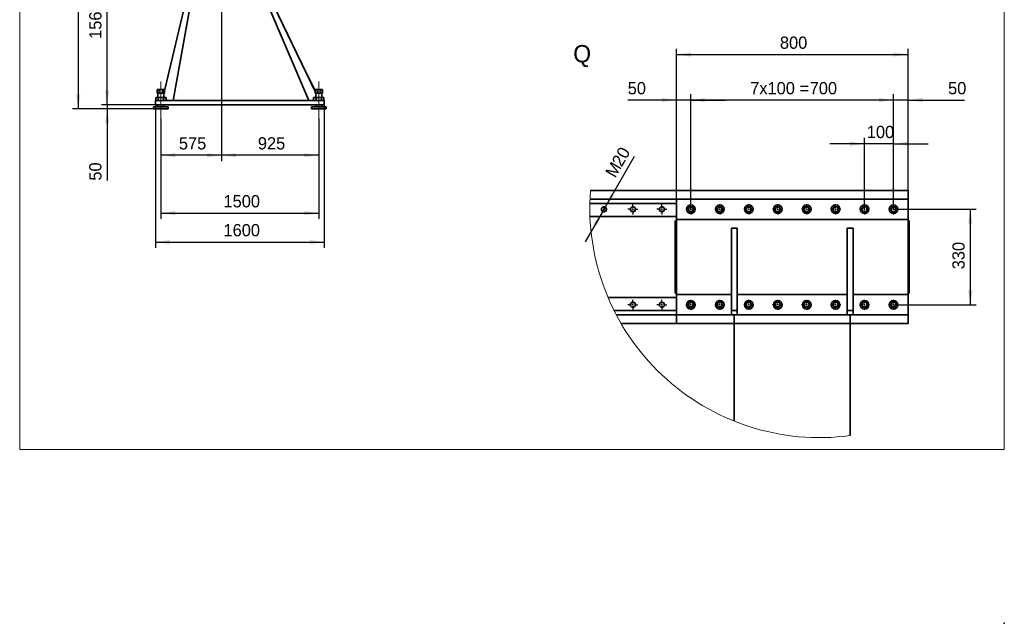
# Model space of a CAD drawing. Header units: millimetres. Extents: x 20 to 400, y 0 to 275.
# Tile 7 of 16: x 230 to 400, y 0 to 104. Entities that reach past the tile are written whole.
import ezdxf

# ---------------------------------------------------------------- set-up
doc = ezdxf.new("R2010")
doc.units = ezdxf.units.MM
doc.header["$PDSIZE"] = -1
doc.linetypes.add('SLD-Durchgehend', pattern=[0])
doc.linetypes.add('SLD-Punktstrich', pattern=[19.05, 15.24, -1.27, 1.27, -1.27])
doc.layers.add('KOPF', color=7, linetype='SLD-Durchgehend')
doc.layers.add('ZEICHNUNG', color=7, linetype='SLD-Durchgehend')
doc.styles.add('SLDTEXTSTYLE0', font='ARIAL.TTF', dxfattribs={"width": 0.948})
doc.styles.add('SLDTEXTSTYLE2', font='Gill Sans MT Pro Medium')
doc.dimstyles.new('SLDDIMSTYLE0', dxfattribs={"dimtxt": 1.924756, "dimasz": 2.5, "dimexe": 0, "dimexo": 0.0625, "dimgap": 0.481189, "dimtad": 1, "dimlfac": 55, "dimrnd": 1e-09, "dimzin": 12, "dimdsep": 46, "dimtxsty": 'SLDTEXTSTYLE2', "dimsah": 1, "dimcen": 0.09, "dimadec": 0, "dimazin": 3, "dimtfac": 1, "dimtofl": 0, "dimtmove": 0, "dimatfit": 3, "dimfxl": 1, "dimfrac": 2, "dimtolj": 1, "dimtzin": 12, "dimarcsym": 0})
doc.dimstyles.new('SLDDIMSTYLE12', dxfattribs={"dimtxt": 1.924756, "dimasz": 2.5, "dimexe": 0, "dimexo": 0.0625, "dimgap": 0.481189, "dimtad": 1, "dimlfac": 20, "dimrnd": 1e-09, "dimzin": 12, "dimdsep": 46, "dimtxsty": 'SLDTEXTSTYLE2', "dimsah": 1, "dimcen": 0, "dimadec": 0, "dimazin": 3, "dimtfac": 1, "dimtmove": 0, "dimatfit": 3, "dimfxl": 1, "dimfrac": 2, "dimtolj": 1, "dimtzin": 12, "dimarcsym": 0})
doc.dimstyles.new('SLDDIMSTYLE4', dxfattribs={"dimtxt": 1.924756, "dimasz": 2.5, "dimexe": 0, "dimexo": 0.0625, "dimgap": 0.481189, "dimtad": 1, "dimlfac": 55, "dimrnd": 1e-09, "dimzin": 12, "dimdsep": 46, "dimtxsty": 'SLDTEXTSTYLE2', "dimsah": 1, "dimcen": 0.09, "dimadec": 0, "dimazin": 3, "dimtfac": 1, "dimtmove": 0, "dimatfit": 0, "dimfxl": 1, "dimfrac": 2, "dimtolj": 1, "dimtzin": 12, "dimarcsym": 0})
doc.dimstyles.new('SLDDIMSTYLE5', dxfattribs={"dimtxt": 1.924756, "dimasz": 2.5, "dimexe": 0, "dimexo": 0.0625, "dimgap": 0.481189, "dimtad": 1, "dimlfac": 20, "dimrnd": 1e-09, "dimzin": 12, "dimdsep": 46, "dimtxsty": 'SLDTEXTSTYLE2', "dimsah": 1, "dimcen": 0.09, "dimadec": 0, "dimazin": 3, "dimtfac": 1, "dimtofl": 0, "dimtmove": 0, "dimatfit": 3, "dimfxl": 1, "dimfrac": 2, "dimtolj": 1, "dimtzin": 12, "dimarcsym": 0})
doc.dimstyles.new('SLDDIMSTYLE6', dxfattribs={"dimtxt": 1.924756, "dimasz": 2.5, "dimexe": 0, "dimexo": 0.0625, "dimgap": 0.481189, "dimtad": 1, "dimlfac": 20, "dimrnd": 1e-09, "dimzin": 12, "dimdsep": 46, "dimtxsty": 'SLDTEXTSTYLE2', "dimsah": 1, "dimcen": 0.09, "dimadec": 0, "dimazin": 3, "dimtfac": 1, "dimtmove": 0, "dimatfit": 0, "dimfxl": 1, "dimfrac": 2, "dimtolj": 1, "dimtzin": 12, "dimarcsym": 0})

# ---------------------------------------------------------------- blocks, each defined once
blk = doc.blocks.new('_D_17')
at = {"layer": 'KOPF'}
for p, q in [((254.37, 87.22), (254.37, 69.85)), ((281.65, 87.22), (281.65, 69.85)), ((254.37, 70.85), (281.65, 70.85))]:
    blk.add_line(p, q, dxfattribs=at)
for points in [[(254.37, 70.85), (256.87, 70.5), (256.87, 71.2)], [(281.65, 70.85), (279.15, 71.2), (279.15, 70.5)]]:
    blk.add_solid(points, dxfattribs=at)
at = {"layer": 'KOPF', "insert": (265.19, 73.96), "char_height": 2.117, "attachment_point": 1, "style": 'SLDTEXTSTYLE2'}
blk.add_mtext('1500', dxfattribs=at)
blk = doc.blocks.new('_D_18')
at = {"layer": 'KOPF'}
for p, q in [((253.47, 89.58), (253.47, 64.85)), ((282.56, 89.58), (282.56, 64.85)), ((253.47, 65.85), (282.56, 65.85))]:
    blk.add_line(p, q, dxfattribs=at)
for points in [[(253.47, 65.85), (255.97, 65.5), (255.97, 66.2)], [(282.56, 65.85), (280.06, 66.2), (280.06, 65.5)]]:
    blk.add_solid(points, dxfattribs=at)
at = {"layer": 'KOPF', "insert": (265.19, 68.96), "char_height": 2.117, "attachment_point": 1, "style": 'SLDTEXTSTYLE2'}
blk.add_mtext('1600', dxfattribs=at)
blk = doc.blocks.new('_D_19')
at = {"layer": 'KOPF'}
for p, q in [((264.83, 115.94), (264.83, 79.85)), ((254.37, 87.22), (254.37, 79.85)), ((264.83, 80.85), (254.37, 80.85))]:
    blk.add_line(p, q, dxfattribs=at)
for points in [[(254.37, 80.85), (256.87, 80.5), (256.87, 81.2)], [(264.83, 80.85), (262.33, 81.2), (262.33, 80.5)]]:
    blk.add_solid(points, dxfattribs=at)
at = {"layer": 'KOPF', "insert": (257.49, 83.96), "char_height": 2.117, "attachment_point": 1, "style": 'SLDTEXTSTYLE2'}
blk.add_mtext('575', dxfattribs=at)
blk = doc.blocks.new('_D_20')
at = {"layer": 'KOPF'}
for p, q in [((264.83, 115.94), (264.83, 79.85)), ((281.65, 87.22), (281.65, 79.85)), ((281.65, 80.85), (264.83, 80.85))]:
    blk.add_line(p, q, dxfattribs=at)
for points in [[(264.83, 80.85), (267.33, 80.5), (267.33, 81.2)], [(281.65, 80.85), (279.15, 81.2), (279.15, 80.5)]]:
    blk.add_solid(points, dxfattribs=at)
at = {"layer": 'KOPF', "insert": (271.12, 83.96), "char_height": 2.117, "attachment_point": 1, "style": 'SLDTEXTSTYLE2'}
blk.add_mtext('925', dxfattribs=at)
blk = doc.blocks.new('_D_21')
at = {"layer": 'KOPF'}
for p, q in [((245.1, 89.58), (245.1, 95.58)), ((253.47, 89.58), (244.1, 89.58)), ((253.1, 88.85), (244.1, 88.85)), ((245.1, 89.58), (245.1, 88.85)), ((245.1, 88.85), (245.1, 76.46))]:
    blk.add_line(p, q, dxfattribs=at)
for points in [[(245.1, 89.58), (245.45, 92.08), (244.75, 92.08)], [(245.1, 88.85), (244.75, 86.35), (245.45, 86.35)]]:
    blk.add_solid(points, dxfattribs=at)
at = {"layer": 'KOPF', "insert": (242, 76.46), "char_height": 2.117, "attachment_point": 1, "rotation": 90, "style": 'SLDTEXTSTYLE2'}
blk.add_mtext('50', dxfattribs=at)
blk = doc.blocks.new('_D_22')
at = {"layer": 'KOPF'}
for p, q in [((261.01, 117.94), (244.1, 117.94)), ((245.1, 89.58), (245.1, 117.94)), ((253.47, 89.58), (244.1, 89.58))]:
    blk.add_line(p, q, dxfattribs=at)
for points in [[(245.1, 117.94), (244.75, 115.44), (245.45, 115.44)], [(245.1, 89.58), (245.45, 92.08), (244.75, 92.08)]]:
    blk.add_solid(points, dxfattribs=at)
at = {"layer": 'KOPF', "insert": (242, 100.94), "char_height": 2.117, "attachment_point": 1, "rotation": 90, "style": 'SLDTEXTSTYLE2'}
blk.add_mtext('1560', dxfattribs=at)
blk = doc.blocks.new('_D_25')
at = {"layer": 'KOPF'}
for p, q in [((267.79, 152.76), (239.1, 152.76)), ((240.1, 152.76), (240.1, 88.85)), ((253.1, 88.85), (239.1, 88.85))]:
    blk.add_line(p, q, dxfattribs=at)
for points in [[(240.1, 152.76), (239.75, 150.26), (240.45, 150.26)], [(240.1, 88.85), (240.45, 91.35), (239.75, 91.35)]]:
    blk.add_solid(points, dxfattribs=at)
at = {"layer": 'KOPF', "insert": (237, 107.37), "char_height": 2.1167, "attachment_point": 1, "rotation": 90, "style": 'SLDTEXTSTYLE2'}
blk.add_mtext('Ls = Lm+50+1560+230', dxfattribs=at)
blk = doc.blocks.new('_D_44')
at = {"layer": 'KOPF'}
for p, q in [((375.88, 71.52), (375.88, 83.83)), ((380.88, 71.52), (380.88, 83.83)), ((375.88, 82.83), (369.88, 82.83)), ((380.88, 82.83), (375.88, 82.83)), ((380.88, 82.83), (386.88, 82.83))]:
    blk.add_line(p, q, dxfattribs=at)
for points in [[(375.88, 82.83), (373.38, 83.18), (373.38, 82.48)], [(380.88, 82.83), (383.38, 82.48), (383.38, 83.18)]]:
    blk.add_solid(points, dxfattribs=at)
at = {"layer": 'KOPF', "insert": (376.26, 85.93), "char_height": 2.117, "attachment_point": 1, "style": 'SLDTEXTSTYLE2'}
blk.add_mtext('100', dxfattribs=at)
blk = doc.blocks.new('_D_45')
at = {"layer": 'KOPF', "color": 7}
for p, q in [((331.13, 71.95), (336.17, 80.68)), ((331.13, 71.95), (330.63, 71.08)), ((330.63, 71.08), (327.63, 65.89))]:
    blk.add_line(p, q, dxfattribs=at)
for points in [[(331.13, 71.95), (332.68, 73.94), (332.08, 74.29)], [(330.63, 71.08), (329.08, 69.09), (329.68, 68.74)]]:
    blk.add_solid(points, dxfattribs=at)
at = {"layer": 'KOPF', "color": 7, "attachment_point": 1, "rotation": 60, "style": 'SLDTEXTSTYLE2'}
for s, insert, char_height in [('20', (332.1, 79.77), 2.117), ('M', (330.99, 77.86), 2.12)]:
    blk.add_mtext(s, dxfattribs=dict(at, insert=insert, char_height=char_height))
blk = doc.blocks.new('_D_46')
at = {"layer": 'KOPF'}
for p, q in [((380.88, 90.38), (374.88, 90.38)), ((380.88, 71.52), (380.88, 91.38)), ((383.38, 90.38), (380.88, 90.38)), ((383.38, 72.51), (383.38, 91.38)), ((383.38, 90.38), (393.11, 90.38))]:
    blk.add_line(p, q, dxfattribs=at)
for points in [[(380.88, 90.38), (378.38, 90.73), (378.38, 90.03)], [(383.38, 90.38), (385.88, 90.03), (385.88, 90.73)]]:
    blk.add_solid(points, dxfattribs=at)
at = {"layer": 'KOPF', "insert": (390.29, 93.49), "char_height": 2.117, "attachment_point": 1, "style": 'SLDTEXTSTYLE2'}
blk.add_mtext('50', dxfattribs=at)
blk = doc.blocks.new('_D_47')
at = {"layer": 'KOPF'}
for p, q in [((345.88, 71.52), (345.88, 91.38)), ((380.88, 90.38), (345.88, 90.38)), ((380.88, 71.52), (380.88, 91.38))]:
    blk.add_line(p, q, dxfattribs=at)
for points in [[(345.88, 90.38), (348.38, 90.03), (348.38, 90.73)], [(380.88, 90.38), (378.38, 90.73), (378.38, 90.03)]]:
    blk.add_solid(points, dxfattribs=at)
at = {"layer": 'KOPF', "char_height": 2.117, "attachment_point": 1, "style": 'SLDTEXTSTYLE2'}
for s, insert in [('7x100 = ', (356.13, 93.49)), ('700', (366.4, 93.49))]:
    blk.add_mtext(s, dxfattribs=dict(at, insert=insert))
blk = doc.blocks.new('_D_48')
at = {"layer": 'KOPF'}
for p, q in [((343.38, 90.38), (334.98, 90.38)), ((343.38, 73.27), (343.38, 91.38)), ((345.88, 90.38), (343.38, 90.38)), ((345.88, 71.52), (345.88, 91.38)), ((345.88, 90.38), (351.88, 90.38))]:
    blk.add_line(p, q, dxfattribs=at)
for points in [[(343.38, 90.38), (340.88, 90.73), (340.88, 90.03)], [(345.88, 90.38), (348.38, 90.03), (348.38, 90.73)]]:
    blk.add_solid(points, dxfattribs=at)
at = {"layer": 'KOPF', "insert": (334.98, 93.49), "char_height": 2.117, "attachment_point": 1, "style": 'SLDTEXTSTYLE2'}
blk.add_mtext('50', dxfattribs=at)
blk = doc.blocks.new('_D_49')
at = {"layer": 'KOPF'}
for p, q in [((343.38, 73.27), (343.38, 99.24)), ((383.38, 73.27), (383.38, 99.24)), ((343.38, 98.24), (383.38, 98.24))]:
    blk.add_line(p, q, dxfattribs=at)
for points in [[(343.38, 98.24), (345.88, 97.89), (345.88, 98.59)], [(383.38, 98.24), (380.88, 98.59), (380.88, 97.89)]]:
    blk.add_solid(points, dxfattribs=at)
at = {"layer": 'KOPF', "insert": (361.26, 101.35), "char_height": 2.117, "attachment_point": 1, "style": 'SLDTEXTSTYLE2'}
blk.add_mtext('800', dxfattribs=at)
blk = doc.blocks.new('_D_50')
at = {"layer": 'KOPF'}
for p, q in [((380.88, 71.52), (395.13, 71.52)), ((394.13, 71.52), (394.13, 55.02)), ((380.88, 55.02), (395.13, 55.02))]:
    blk.add_line(p, q, dxfattribs=at)
for points in [[(394.13, 71.52), (393.78, 69.02), (394.48, 69.02)], [(394.13, 55.02), (394.48, 57.52), (393.78, 57.52)]]:
    blk.add_solid(points, dxfattribs=at)
at = {"layer": 'KOPF', "insert": (391.03, 61.15), "char_height": 2.117, "attachment_point": 1, "rotation": 90, "style": 'SLDTEXTSTYLE2'}
blk.add_mtext('330', dxfattribs=at)
blk = doc.blocks.new('SW_CENTERMARKSYMBOL_2')
at = {"layer": 'KOPF', "color": 0}
for p, q in [((-0.25, 0), (-0.56, 0)), ((0, 0), (-0.12, 0)), ((0, 0.25), (0, 0.56)), ((0, 0), (0, 0.12)), ((0, 0), (0, -0.12)), ((0, 0), (0.12, 0)), ((0.25, 0), (0.56, 0)), ((0, -0.25), (0, -0.56))]:
    blk.add_line(p, q, dxfattribs=at)
blk = doc.blocks.new('SW_CENTERMARKSYMBOL_3')
at = {"layer": 'KOPF', "color": 0}
for p, q in [((-0.25, 0), (-0.88, 0)), ((0, 0), (-0.13, 0)), ((0, 0.25), (0, 0.87)), ((0, 0), (0, 0.12)), ((0, 0), (0, -0.13)), ((0, 0), (0.12, 0)), ((0.25, 0), (0.87, 0)), ((0, -0.25), (0, -0.88))]:
    blk.add_line(p, q, dxfattribs=at)
blk = doc.blocks.new('SW_CENTERMARKSYMBOL_4')
at = {"layer": 'KOPF', "color": 0}
for p, q in [((-0.25, 0), (-0.88, 0)), ((0, 0), (-0.13, 0)), ((0, 0.25), (0, 0.87)), ((0, 0), (0, 0.12)), ((0, 0), (0, -0.13)), ((0, 0), (0.12, 0)), ((0.25, 0), (0.87, 0)), ((0, -0.25), (0, -0.88))]:
    blk.add_line(p, q, dxfattribs=at)
blk = doc.blocks.new('SW_CENTERMARKSYMBOL_5')
at = {"layer": 'KOPF', "color": 0}
for p, q in [((-0.25, 0), (-0.88, 0)), ((0, 0), (-0.13, 0)), ((0, 0.25), (0, 0.87)), ((0, 0), (0, 0.12)), ((0, 0), (0, -0.13)), ((0, 0), (0.12, 0)), ((0.25, 0), (0.87, 0)), ((0, -0.25), (0, -0.88))]:
    blk.add_line(p, q, dxfattribs=at)
blk = doc.blocks.new('SW_CENTERMARKSYMBOL_6')
at = {"layer": 'KOPF', "color": 0}
for p, q in [((-0.25, 0), (-0.88, 0)), ((0, 0), (-0.13, 0)), ((0, 0.25), (0, 0.87)), ((0, 0), (0, 0.12)), ((0, 0), (0, -0.13)), ((0, 0), (0.12, 0)), ((0.25, 0), (0.87, 0)), ((0, -0.25), (0, -0.88))]:
    blk.add_line(p, q, dxfattribs=at)
blk = doc.blocks.new('SW_CENTERMARKSYMBOL_7')
at = {"layer": 'KOPF', "color": 0}
for p, q in [((-0.25, 0), (-0.88, 0)), ((0, 0), (-0.12, 0)), ((0, 0.25), (0, 0.87)), ((0, 0), (0, 0.12)), ((0, 0), (0, -0.12)), ((0, 0), (0.12, 0)), ((0.25, 0), (0.87, 0)), ((0, -0.25), (0, -0.88))]:
    blk.add_line(p, q, dxfattribs=at)
blk = doc.blocks.new('SW_CENTERMARKSYMBOL_8')
at = {"layer": 'KOPF', "color": 0}
for p, q in [((-0.25, 0), (-0.88, 0)), ((0, 0), (-0.13, 0)), ((0, 0.25), (0, 0.87)), ((0, 0), (0, 0.12)), ((0, 0), (0, -0.13)), ((0, 0), (0.12, 0)), ((0.25, 0), (0.87, 0)), ((0, -0.25), (0, -0.88))]:
    blk.add_line(p, q, dxfattribs=at)
blk = doc.blocks.new('SW_CENTERMARKSYMBOL_9')
at = {"layer": 'KOPF', "color": 0}
for p, q in [((-0.25, 0), (-0.88, 0)), ((0, 0), (-0.13, 0)), ((0, 0.25), (0, 0.87)), ((0, 0), (0, 0.12)), ((0, 0), (0, -0.13)), ((0, 0), (0.12, 0)), ((0.25, 0), (0.87, 0)), ((0, -0.25), (0, -0.88))]:
    blk.add_line(p, q, dxfattribs=at)
blk = doc.blocks.new('SW_CENTERMARKSYMBOL_10')
at = {"layer": 'KOPF', "color": 0}
for p, q in [((-0.25, 0), (-0.88, 0)), ((0, 0), (-0.13, 0)), ((0, 0.25), (0, 0.87)), ((0, 0), (0, 0.12)), ((0, 0), (0, -0.13)), ((0, 0), (0.12, 0)), ((0.25, 0), (0.87, 0)), ((0, -0.25), (0, -0.88))]:
    blk.add_line(p, q, dxfattribs=at)
blk = doc.blocks.new('SW_CENTERMARKSYMBOL_11')
at = {"layer": 'KOPF', "color": 0}
for p, q in [((-0.25, 0), (-0.88, 0)), ((0, 0), (-0.13, 0)), ((0, 0.25), (0, 0.87)), ((0, 0), (0, 0.12)), ((0, 0), (0, -0.13)), ((0, 0), (0.12, 0)), ((0.25, 0), (0.87, 0)), ((0, -0.25), (0, -0.88))]:
    blk.add_line(p, q, dxfattribs=at)
blk = doc.blocks.new('SW_CENTERMARKSYMBOL_12')
at = {"layer": 'KOPF', "color": 0}
for p, q in [((-0.25, 0), (-0.88, 0)), ((0, 0), (-0.12, 0)), ((0, 0.25), (0, 0.87)), ((0, 0), (0, 0.12)), ((0, 0), (0, -0.12)), ((0, 0), (0.12, 0)), ((0.25, 0), (0.87, 0)), ((0, -0.25), (0, -0.88))]:
    blk.add_line(p, q, dxfattribs=at)
blk = doc.blocks.new('SW_CENTERMARKSYMBOL_13')
at = {"layer": 'KOPF', "color": 0}
for p, q in [((-0.25, 0), (-0.88, 0)), ((0, 0), (-0.13, 0)), ((0, 0.25), (0, 0.87)), ((0, 0), (0, 0.12)), ((0, 0), (0, -0.13)), ((0, 0), (0.12, 0)), ((0.25, 0), (0.87, 0)), ((0, -0.25), (0, -0.88))]:
    blk.add_line(p, q, dxfattribs=at)
blk = doc.blocks.new('SW_CENTERMARKSYMBOL_14')
at = {"layer": 'KOPF', "color": 0}
for p, q in [((-0.25, 0), (-0.88, 0)), ((0, 0), (-0.13, 0)), ((0, 0.25), (0, 0.87)), ((0, 0), (0, 0.12)), ((0, 0), (0, -0.13)), ((0, 0), (0.12, 0)), ((0.25, 0), (0.87, 0)), ((0, -0.25), (0, -0.88))]:
    blk.add_line(p, q, dxfattribs=at)
blk = doc.blocks.new('SW_CENTERMARKSYMBOL_15')
at = {"layer": 'KOPF', "color": 0}
for p, q in [((-0.25, 0), (-0.88, 0)), ((0, 0), (-0.13, 0)), ((0, 0.25), (0, 0.87)), ((0, 0), (0, 0.12)), ((0, 0), (0, -0.13)), ((0, 0), (0.12, 0)), ((0.25, 0), (0.87, 0)), ((0, -0.25), (0, -0.88))]:
    blk.add_line(p, q, dxfattribs=at)
blk = doc.blocks.new('SW_CENTERMARKSYMBOL_16')
at = {"layer": 'KOPF', "color": 0}
for p, q in [((-0.25, 0), (-0.88, 0)), ((0, 0), (-0.13, 0)), ((0, 0.25), (0, 0.87)), ((0, 0), (0, 0.12)), ((0, 0), (0, -0.13)), ((0, 0), (0.12, 0)), ((0.25, 0), (0.87, 0)), ((0, -0.25), (0, -0.88))]:
    blk.add_line(p, q, dxfattribs=at)
blk = doc.blocks.new('SW_CENTERMARKSYMBOL_17')
at = {"layer": 'KOPF', "color": 0}
for p, q in [((-0.25, 0), (-0.88, 0)), ((0, 0), (-0.13, 0)), ((0, 0.25), (0, 0.87)), ((0, 0), (0, 0.12)), ((0, 0), (0, -0.13)), ((0, 0), (0.12, 0)), ((0.25, 0), (0.87, 0)), ((0, -0.25), (0, -0.88))]:
    blk.add_line(p, q, dxfattribs=at)
blk = doc.blocks.new('SW_CENTERMARKSYMBOL_18')
at = {"layer": 'KOPF', "color": 0}
for p, q in [((-0.25, 0), (-0.88, 0)), ((0, 0), (-0.13, 0)), ((0, 0.25), (0, 0.87)), ((0, 0), (0, 0.12)), ((0, 0), (0, -0.13)), ((0, 0), (0.12, 0)), ((0.25, 0), (0.87, 0)), ((0, -0.25), (0, -0.88))]:
    blk.add_line(p, q, dxfattribs=at)
blk = doc.blocks.new('SW_CENTERMARKSYMBOL_19')
at = {"layer": 'KOPF', "color": 0}
for p, q in [((-0.25, 0), (-0.88, 0)), ((0, 0), (-0.12, 0)), ((0, 0.25), (0, 0.87)), ((0, 0), (0, 0.12)), ((0, 0), (0, -0.12)), ((0, 0), (0.12, 0)), ((0.25, 0), (0.87, 0)), ((0, -0.25), (0, -0.88))]:
    blk.add_line(p, q, dxfattribs=at)
blk = doc.blocks.new('SW_CENTERMARKSYMBOL_20')
at = {"layer": 'KOPF', "color": 0}
for p, q in [((-0.25, 0), (-0.88, 0)), ((0, 0), (-0.12, 0)), ((0, 0.25), (0, 0.87)), ((0, 0), (0, 0.12)), ((0, 0), (0, -0.12)), ((0, 0), (0.12, 0)), ((0.25, 0), (0.87, 0)), ((0, -0.25), (0, -0.88))]:
    blk.add_line(p, q, dxfattribs=at)
blk = doc.blocks.new('SW_CENTERMARKSYMBOL_21')
at = {"layer": 'KOPF', "color": 0}
for p, q in [((-0.25, 0), (-0.88, 0)), ((0, 0), (-0.13, 0)), ((0, 0.25), (0, 0.87)), ((0, 0), (0, 0.12)), ((0, 0), (0, -0.13)), ((0, 0), (0.12, 0)), ((0.25, 0), (0.87, 0)), ((0, -0.25), (0, -0.88))]:
    blk.add_line(p, q, dxfattribs=at)
blk = doc.blocks.new('SW_CENTERMARKSYMBOL_22')
at = {"layer": 'KOPF', "color": 0}
for p, q in [((-0.25, 0), (-0.88, 0)), ((0, 0), (-0.13, 0)), ((0, 0.25), (0, 0.87)), ((0, 0), (0, 0.12)), ((0, 0), (0, -0.13)), ((0, 0), (0.12, 0)), ((0.25, 0), (0.87, 0)), ((0, -0.25), (0, -0.88))]:
    blk.add_line(p, q, dxfattribs=at)
blk = doc.blocks.new('SW_CENTERMARKSYMBOL_23')
at = {"layer": 'KOPF', "color": 0}
for p, q in [((-0.25, 0), (-0.56, 0)), ((0, 0), (-0.13, 0)), ((0, 0.25), (0, 0.56)), ((0, 0), (0, 0.12)), ((0, 0), (0, -0.13)), ((0, 0), (0.12, 0)), ((0.25, 0), (0.56, 0)), ((0, -0.25), (0, -0.56))]:
    blk.add_line(p, q, dxfattribs=at)
blk = doc.blocks.new('SW_CENTERMARKSYMBOL_24')
at = {"layer": 'KOPF', "color": 0}
for p, q in [((-0.25, 0), (-0.56, 0)), ((0, 0), (-0.13, 0)), ((0, 0.25), (0, 0.56)), ((0, 0), (0, 0.12)), ((0, 0), (0, -0.13)), ((0, 0), (0.12, 0)), ((0.25, 0), (0.56, 0)), ((0, -0.25), (0, -0.56))]:
    blk.add_line(p, q, dxfattribs=at)
blk = doc.blocks.new('SW_CENTERMARKSYMBOL_25')
at = {"layer": 'KOPF', "color": 0}
for p, q in [((-0.25, 0), (-0.56, 0)), ((0, 0), (-0.13, 0)), ((0, 0.25), (0, 0.56)), ((0, 0), (0, 0.12)), ((0, 0), (0, -0.13)), ((0, 0), (0.12, 0)), ((0.25, 0), (0.56, 0)), ((0, -0.25), (0, -0.56))]:
    blk.add_line(p, q, dxfattribs=at)
blk = doc.blocks.new('SW_CENTERMARKSYMBOL_26')
at = {"layer": 'KOPF', "color": 0}
for p, q in [((-0.25, 0), (-0.56, 0)), ((0, 0), (-0.13, 0)), ((0, 0.25), (0, 0.56)), ((0, 0), (0, 0.12)), ((0, 0), (0, -0.13)), ((0, 0), (0.12, 0)), ((0.25, 0), (0.56, 0)), ((0, -0.25), (0, -0.56))]:
    blk.add_line(p, q, dxfattribs=at)

msp = doc.modelspace()

# ---------------------------------------------------------------- linework, layer by layer
at = {"color": 7, "linetype": 'SLD-Durchgehend', "lineweight": 35}
for p, q in [((261.06532, 117.58087), (255.00425, 91.97071)), ((261.40169, 117.58087), (256.4835, 90.30815)), ((268.25623, 117.58087), (279.90169, 90.30815)), ((268.59259, 117.58087), (281.0173, 91.87458)), ((278.59482, 96.97018), (278.56208, 96.95436)), ((278.59482, 96.97018), (278.79915, 96.54743)), ((278.79915, 96.54743), (280.95125, 92.0948)), ((253.74458, 92.20451), (253.74458, 91.56815)), ((253.74458, 92.20451), (254.05949, 92.20451)), ((254.05949, 92.20451), (254.05949, 91.56815)), ((254.05949, 92.20451), (254.68933, 92.20451)), ((254.68933, 92.20451), (254.68933, 91.56815)), ((254.68933, 92.20451), (255.00425, 92.20451)), ((255.00425, 92.20451), (255.00425, 91.56815)), ((280.95125, 92.0948), (281.0173, 91.95814)), ((281.0173, 92.20451), (281.0173, 91.56815)), ((281.0173, 92.20451), (281.33222, 92.20451)), ((281.33222, 92.20451), (281.33222, 91.56815)), ((281.33222, 92.20451), (281.96206, 92.20451)), ((281.96206, 92.20451), (281.96206, 91.56815)), ((281.96206, 92.20451), (282.27698, 92.20451)), ((282.27698, 92.20451), (282.27698, 91.56815)), ((253.46532, 90.30815), (253.46532, 89.58087)), ((253.46532, 90.30815), (282.55623, 90.30815)), ((253.48214, 90.81724), (253.48214, 90.30815)), ((253.48214, 90.81724), (253.92828, 90.81724)), ((253.74458, 91.56815), (254.05949, 91.56815)), ((253.86532, 91.56815), (253.86532, 90.81724)), ((253.92828, 90.81724), (253.92828, 90.30815)), ((253.92828, 90.81724), (254.82055, 90.81724)), ((254.05949, 91.56815), (254.68933, 91.56815)), ((254.68933, 91.56815), (255.00425, 91.56815)), ((254.82055, 90.81724), (254.82055, 90.30815)), ((254.82055, 90.81724), (255.26668, 90.81724)), ((254.8835, 90.81724), (254.8835, 91.56815)), ((254.90898, 91.56815), (254.8835, 91.46052)), ((255.26668, 90.81724), (255.26668, 90.30815)), ((280.75487, 90.81724), (280.75487, 90.30815)), ((280.75487, 90.81724), (281.20101, 90.81724)), ((281.0173, 91.56815), (281.33222, 91.56815)), ((281.13805, 91.56815), (281.13805, 90.81724)), ((281.20101, 90.81724), (281.20101, 90.30815)), ((281.20101, 90.81724), (282.09327, 90.81724)), ((281.33222, 91.56815), (281.96206, 91.56815)), ((281.96206, 91.56815), (282.27698, 91.56815)), ((282.09327, 90.81724), (282.09327, 90.30815)), ((282.09327, 90.81724), (282.53941, 90.81724)), ((282.15623, 90.81724), (282.15623, 91.56815)), ((282.53941, 90.81724), (282.53941, 90.30815)), ((282.55623, 90.30815), (282.55623, 89.58087)), ((253.10169, 89.21724), (253.10169, 88.8536)), ((255.64714, 89.21724), (253.10169, 89.21724)), ((253.10169, 88.8536), (255.64714, 88.8536)), ((253.46532, 89.58087), (282.55623, 89.58087)), ((253.86532, 89.58087), (253.86532, 89.21724)), ((254.8835, 89.21724), (254.8835, 89.58087)), ((255.64714, 88.8536), (255.64714, 89.21724)), ((280.37441, 89.21724), (280.37441, 88.8536)), ((282.91987, 89.21724), (280.37441, 89.21724)), ((280.37441, 88.8536), (282.91987, 88.8536)), ((281.13805, 89.58087), (281.13805, 89.21724)), ((282.15623, 89.21724), (282.15623, 89.58087)), ((282.91987, 88.8536), (282.91987, 89.21724)), ((328.46628, 73.26637), (343.37893, 73.26637)), ((328.54957, 74.74137), (383.37394, 74.74137)), ((343.37893, 73.26637), (383.37894, 73.26637)), ((343.37893, 69.76637), (343.37893, 73.26637)), ((383.37394, 74.74137), (383.37394, 73.26637)), ((383.37894, 69.76637), (383.37894, 73.26637)), ((343.37893, 72.5147), (328.44498, 72.5147)), ((345.63356, 71.94137), (345.3882, 71.51637)), ((345.3882, 71.51637), (345.63356, 71.09137)), ((346.12431, 71.94137), (345.63356, 71.94137)), ((346.36968, 71.51637), (346.12431, 71.94137)), ((346.12431, 71.09137), (346.36968, 71.51637)), ((350.63357, 71.94137), (350.38819, 71.51637)), ((350.38819, 71.51637), (350.63357, 71.09137)), ((351.12431, 71.94137), (350.63357, 71.94137)), ((351.36969, 71.51637), (351.12431, 71.94137)), ((351.12431, 71.09137), (351.36969, 71.51637)), ((355.63357, 71.94137), (355.38819, 71.51637)), ((355.38819, 71.51637), (355.63357, 71.09137)), ((356.12431, 71.94137), (355.63357, 71.94137)), ((356.36968, 71.51637), (356.12431, 71.94137)), ((356.12431, 71.09137), (356.36968, 71.51637)), ((360.63356, 71.94137), (360.38819, 71.51637)), ((360.38819, 71.51637), (360.63356, 71.09137)), ((361.12431, 71.94137), (360.63356, 71.94137)), ((361.36969, 71.51637), (361.12431, 71.94137)), ((361.12431, 71.09137), (361.36969, 71.51637)), ((365.63357, 71.94137), (365.38819, 71.51637)), ((365.38819, 71.51637), (365.63357, 71.09137)), ((366.12432, 71.94137), (365.63357, 71.94137)), ((366.36969, 71.51637), (366.12432, 71.94137)), ((366.12432, 71.09137), (366.36969, 71.51637)), ((370.63356, 71.94137), (370.3882, 71.51637)), ((370.3882, 71.51637), (370.63356, 71.09137)), ((371.12431, 71.94137), (370.63356, 71.94137)), ((371.36968, 71.51637), (371.12431, 71.94137)), ((371.12431, 71.09137), (371.36968, 71.51637)), ((375.63357, 71.94137), (375.38819, 71.51637)), ((375.38819, 71.51637), (375.63357, 71.09137)), ((376.12431, 71.94137), (375.63357, 71.94137)), ((376.36969, 71.51637), (376.12431, 71.94137)), ((376.12431, 71.09137), (376.36969, 71.51637)), ((380.63357, 71.94137), (380.38819, 71.51637)), ((380.38819, 71.51637), (380.63357, 71.09137)), ((381.12431, 71.94137), (380.63357, 71.94137)), ((381.36968, 71.51637), (381.12431, 71.94137)), ((381.12431, 71.09137), (381.36968, 71.51637)), ((328.46628, 70.26637), (343.37893, 70.26637)), ((343.37893, 69.76637), (383.37894, 69.76637)), ((343.37893, 68.79137), (343.37893, 69.76637)), ((345.63356, 71.09137), (346.12431, 71.09137)), ((350.63357, 71.09137), (351.12431, 71.09137)), ((355.63357, 71.09137), (356.12431, 71.09137)), ((360.63356, 71.09137), (361.12431, 71.09137)), ((365.63357, 71.09137), (366.12432, 71.09137)), ((370.63356, 71.09137), (371.12431, 71.09137)), ((375.63357, 71.09137), (376.12431, 71.09137)), ((380.63357, 71.09137), (381.12431, 71.09137)), ((383.37894, 69.76637), (383.37894, 68.79137)), ((343.17894, 68.76637), (343.17894, 69.51637)), ((343.17894, 69.51637), (343.37893, 69.51637)), ((343.17894, 57.76637), (343.17894, 68.76637)), ((343.37893, 57.74137), (343.37893, 68.79137)), ((352.87894, 54.01637), (352.87894, 68.26637)), ((352.87894, 68.26637), (353.87894, 68.26637)), ((353.87894, 54.01637), (353.87894, 68.26637)), ((372.87894, 68.26637), (373.87894, 68.26637)), ((372.87894, 54.01637), (372.87894, 68.26637)), ((373.87894, 54.01637), (373.87894, 68.26637)), ((383.37894, 69.51637), (383.57894, 69.51637)), ((383.37894, 57.74137), (383.37894, 68.79137)), ((383.57894, 68.76637), (383.57894, 69.51637)), ((383.57894, 57.76637), (383.57894, 68.76637)), ((331.58916, 56.26637), (343.37893, 56.26637)), ((343.17894, 57.01637), (343.17894, 57.76637)), ((343.17894, 57.01637), (343.37893, 57.01637)), ((343.37893, 56.76637), (343.37893, 57.74137)), ((352.87894, 56.76637), (343.37893, 56.76637)), ((343.37893, 53.26637), (343.37893, 56.76637)), ((372.87894, 56.76637), (353.87894, 56.76637)), ((383.37894, 56.76637), (373.87894, 56.76637)), ((383.37894, 57.74137), (383.37894, 56.76637)), ((383.37894, 57.01637), (383.57894, 57.01637)), ((383.37894, 53.26637), (383.37894, 56.76637)), ((383.57894, 57.01637), (383.57894, 57.76637)), ((345.63356, 55.44137), (345.3882, 55.01637)), ((345.3882, 55.01637), (345.63356, 54.59137)), ((346.12431, 55.44137), (345.63356, 55.44137)), ((345.63356, 54.59137), (346.12431, 54.59137)), ((346.36968, 55.01637), (346.12431, 55.44137)), ((346.12431, 54.59137), (346.36968, 55.01637)), ((350.63357, 55.44137), (350.38819, 55.01637)), ((350.38819, 55.01637), (350.63357, 54.59137)), ((351.12431, 55.44137), (350.63357, 55.44137)), ((350.63357, 54.59137), (351.12431, 54.59137)), ((351.36969, 55.01637), (351.12431, 55.44137)), ((351.12431, 54.59137), (351.36969, 55.01637)), ((355.63357, 55.44137), (355.38819, 55.01637)), ((355.38819, 55.01637), (355.63357, 54.59137)), ((356.12431, 55.44137), (355.63357, 55.44137)), ((355.63357, 54.59137), (356.12431, 54.59137)), ((356.36968, 55.01637), (356.12431, 55.44137)), ((356.12431, 54.59137), (356.36968, 55.01637)), ((360.63356, 55.44137), (360.38819, 55.01637)), ((360.38819, 55.01637), (360.63356, 54.59137)), ((361.12431, 55.44137), (360.63356, 55.44137)), ((360.63356, 54.59137), (361.12431, 54.59137)), ((361.36969, 55.01637), (361.12431, 55.44137)), ((361.12431, 54.59137), (361.36969, 55.01637)), ((365.63357, 55.44137), (365.38819, 55.01637)), ((365.38819, 55.01637), (365.63357, 54.59137)), ((366.12432, 55.44137), (365.63357, 55.44137)), ((365.63357, 54.59137), (366.12432, 54.59137)), ((366.36969, 55.01637), (366.12432, 55.44137)), ((366.12432, 54.59137), (366.36969, 55.01637)), ((370.63356, 55.44137), (370.3882, 55.01637)), ((370.3882, 55.01637), (370.63356, 54.59137)), ((371.12431, 55.44137), (370.63356, 55.44137)), ((370.63356, 54.59137), (371.12431, 54.59137)), ((371.36968, 55.01637), (371.12431, 55.44137)), ((371.12431, 54.59137), (371.36968, 55.01637)), ((375.63357, 55.44137), (375.38819, 55.01637)), ((375.38819, 55.01637), (375.63357, 54.59137)), ((376.12431, 55.44137), (375.63357, 55.44137)), ((375.63357, 54.59137), (376.12431, 54.59137)), ((376.36969, 55.01637), (376.12431, 55.44137)), ((376.12431, 54.59137), (376.36969, 55.01637)), ((380.63357, 55.44137), (380.38819, 55.01637)), ((380.38819, 55.01637), (380.63357, 54.59137)), ((381.12431, 55.44137), (380.63357, 55.44137)), ((380.63357, 54.59137), (381.12431, 54.59137)), ((381.36968, 55.01637), (381.12431, 55.44137)), ((381.12431, 54.59137), (381.36968, 55.01637)), ((332.62666, 54.01804), (343.37893, 54.01804)), ((333.01245, 53.26637), (343.37893, 53.26637)), ((343.37893, 53.26637), (343.37893, 51.76637)), ((343.37893, 53.26637), (353.37894, 53.26637)), ((352.87894, 54.01637), (353.87894, 54.01637)), ((352.87894, 53.26637), (352.87894, 54.01637)), ((353.37894, 53.26637), (353.37894, 51.76637)), ((353.37894, 53.26637), (373.37894, 53.26637)), ((353.87894, 53.26637), (353.87894, 54.01637)), ((372.87894, 54.01637), (373.87894, 54.01637)), ((372.87894, 53.26637), (372.87894, 54.01637)), ((373.37894, 53.26637), (373.37894, 51.76637)), ((373.37894, 53.26637), (383.37894, 53.26637)), ((373.87894, 53.26637), (373.87894, 54.01637)), ((383.37894, 53.26637), (383.37894, 51.76637)), ((333.82988, 51.79137), (343.37893, 51.79137)), ((343.37893, 51.76637), (353.37894, 51.76637)), ((353.37894, 51.76637), (373.37894, 51.76637)), ((353.37894, 51.76637), (353.37894, 34.91473)), ((373.37894, 51.76637), (383.37894, 51.76637)), ((373.37894, 51.76637), (373.37894, 32.41885))]:
    msp.add_line(p, q, dxfattribs=at)
for centre, radius in [((330.87894, 71.51637), 0.4375), ((335.87894, 71.51637), 0.4375), ((340.87894, 71.51637), 0.4375), ((345.87894, 71.51637), 0.75), ((350.87894, 71.51637), 0.75), ((355.87894, 71.51637), 0.75), ((360.87894, 71.51637), 0.75), ((365.87894, 71.51636), 0.75), ((370.87894, 71.51637), 0.75), ((375.87894, 71.51637), 0.75), ((380.87894, 71.51637), 0.75), ((335.87894, 55.01637), 0.4375), ((340.87894, 55.01637), 0.4375), ((345.87894, 55.01637), 0.75), ((350.87894, 55.01637), 0.75), ((355.87894, 55.01637), 0.75), ((360.87894, 55.01637), 0.75), ((365.87894, 55.01636), 0.75), ((370.87894, 55.01637), 0.75), ((375.87894, 55.01637), 0.75), ((380.87894, 55.01637), 0.75)]:
    msp.add_circle(centre, radius, dxfattribs=at)
at = {"color": 7, "linetype": 'SLD-Durchgehend', "lineweight": 18}
msp.add_arc((368.13353, 71.76635), 39.6956, 175.7019005, 277.5933161, dxfattribs=at)
at = {"layer": 'KOPF', "lineweight": 18}
for p, q in [((230, 215), (230, 30)), ((400, 215), (400, 30)), ((230, 30), (400, 30))]:
    msp.add_line(p, q, dxfattribs=at)
at = {"layer": 'KOPF', "linetype": 'SLD-Punktstrich', "lineweight": 18, "ltscale": 0.672727}
for p, q in [((254.37441, 93.56815), (254.37441, 87.21724)), ((281.64714, 93.56815), (281.64714, 87.21724))]:
    msp.add_line(p, q, dxfattribs=at)
at = {"layer": 'ZEICHNUNG'}
msp.add_point((400, 0), dxfattribs=at)

# ---------------------------------------------------------------- block references
at = {"layer": 'KOPF', "color": 7}
for name, p in [('SW_CENTERMARKSYMBOL_2', (330.87893, 71.51637)), ('SW_CENTERMARKSYMBOL_3', (335.87894, 71.51637)), ('SW_CENTERMARKSYMBOL_23', (335.87894, 71.51637)), ('SW_CENTERMARKSYMBOL_4', (340.87894, 71.51637)), ('SW_CENTERMARKSYMBOL_24', (340.87894, 71.51637)), ('SW_CENTERMARKSYMBOL_5', (345.87894, 71.51637)), ('SW_CENTERMARKSYMBOL_6', (350.87894, 71.51637)), ('SW_CENTERMARKSYMBOL_7', (355.87893, 71.51637)), ('SW_CENTERMARKSYMBOL_8', (360.87894, 71.51637)), ('SW_CENTERMARKSYMBOL_9', (365.87894, 71.51637)), ('SW_CENTERMARKSYMBOL_17', (370.87894, 71.51637)), ('SW_CENTERMARKSYMBOL_18', (375.87894, 71.51637)), ('SW_CENTERMARKSYMBOL_19', (380.87893, 71.51637)), ('SW_CENTERMARKSYMBOL_16', (335.87894, 55.01637)), ('SW_CENTERMARKSYMBOL_26', (335.87894, 55.01637)), ('SW_CENTERMARKSYMBOL_15', (340.87894, 55.01637)), ('SW_CENTERMARKSYMBOL_25', (340.87894, 55.01637)), ('SW_CENTERMARKSYMBOL_14', (345.87894, 55.01637)), ('SW_CENTERMARKSYMBOL_13', (350.87894, 55.01637)), ('SW_CENTERMARKSYMBOL_12', (355.87893, 55.01637)), ('SW_CENTERMARKSYMBOL_11', (360.87894, 55.01637)), ('SW_CENTERMARKSYMBOL_10', (365.87894, 55.01637)), ('SW_CENTERMARKSYMBOL_22', (370.87894, 55.01637)), ('SW_CENTERMARKSYMBOL_21', (375.87894, 55.01637)), ('SW_CENTERMARKSYMBOL_20', (380.87893, 55.01637))]:
    msp.add_blockref(name, p, dxfattribs=at)

# ---------------------------------------------------------------- texts
at = {"layer": 'KOPF', "color": 7, "insert": (325.57025, 99.88128), "char_height": 3, "attachment_point": 1, "style": 'SLDTEXTSTYLE0'}
msp.add_mtext('Q', dxfattribs=at)

# ---------------------------------------------------------------- dimensions: what is measured, and where the dimension line sits
at = {"layer": 'KOPF'}
dim = msp.add_linear_dim(base=(240.10169, 88.8536), p1=(267.79259, 152.76269), p2=(253.10169, 88.8536), angle=90, text='Ls = Lm+50+1560+230', dimstyle='SLDDIMSTYLE0', dxfattribs=at)
dim.commit()
dim.dimension.update_dxf_attribs({"geometry": '_D_25', "text_midpoint": (240.10169, 120.80815), "dimtype": 160})
for base, p1, p2, dimstyle, picture, middle in [((245.10169, 117.94451), (253.46532, 89.58087), (261.01078, 117.94451), 'SLDDIMSTYLE0', '_D_22', (245.10169, 103.76269)), ((245.10169, 88.8536), (253.46532, 89.58087), (253.10169, 88.8536), 'SLDDIMSTYLE4', '_D_21', (245.10169, 77.87459)), ((394.13279, 55.01637), (380.87894, 71.51637), (380.87894, 55.01637), 'SLDDIMSTYLE5', '_D_50', (394.13279, 63.26637))]:
    dim = msp.add_linear_dim(base=base, p1=p1, p2=p2, angle=90, dimstyle=dimstyle, dxfattribs=at)
    dim.commit()
    dim.dimension.update_dxf_attribs({"geometry": picture, "text_midpoint": middle, "dimtype": 160})
for base, p1, p2, dimstyle, picture, middle in [((254.37441, 80.8536), (264.82896, 115.94451), (254.37441, 87.21724), 'SLDDIMSTYLE0', '_D_19', (259.60169, 80.8536)), ((264.82896, 80.8536), (281.64714, 87.21724), (264.82896, 115.94451), 'SLDDIMSTYLE0', '_D_20', (273.23805, 80.8536)), ((383.37894, 98.24343), (343.37894, 73.26637), (383.37894, 73.26637), 'SLDDIMSTYLE5', '_D_49', (363.37894, 98.24343)), ((343.37894, 90.38254), (345.87894, 71.51637), (343.37894, 73.26637), 'SLDDIMSTYLE6', '_D_48', (336.39373, 90.38254)), ((380.87894, 90.38254), (383.37894, 72.5147), (380.87894, 71.51637), 'SLDDIMSTYLE6', '_D_46', (391.70103, 90.38254)), ((282.55623, 65.8536), (253.46532, 89.58087), (282.55623, 89.58087), 'SLDDIMSTYLE0', '_D_18', (268.01078, 65.8536)), ((281.64714, 70.8536), (254.37441, 87.21724), (281.64714, 87.21724), 'SLDDIMSTYLE0', '_D_17', (268.01078, 70.8536)), ((375.87894, 84.47326), (380.87894, 71.51637), (375.87894, 71.51637), 'SLDDIMSTYLE6', '_D_44', (378.37894, 84.47326))]:
    dim = msp.add_linear_dim(base=base, p1=p1, p2=p2, dimstyle=dimstyle, dxfattribs=at)
    dim.commit()
    dim.dimension.update_dxf_attribs({"geometry": picture, "text_midpoint": middle, "dimtype": 160})
dim = msp.add_linear_dim(base=(345.87894, 90.38254), p1=(380.87894, 71.51637), p2=(345.87894, 71.51637), text='7x100 = <>', dimstyle='SLDDIMSTYLE5', dxfattribs=at)
dim.commit()
dim.dimension.update_dxf_attribs({"geometry": '_D_47', "text_midpoint": (363.37894, 90.38254), "dimtype": 160})
at = {"layer": 'KOPF', "color": 7}
dim = msp.add_diameter_dim_2p(p1=(331.12894, 71.94938), p2=(330.62894, 71.08336), text='M<>', dimstyle='SLDDIMSTYLE12', override={"dimpost": '<>'}, dxfattribs=at)
dim.commit()
dim.dimension.update_dxf_attribs({"geometry": '_D_45', "text_midpoint": (334.99066, 78.63807), "dimtype": 163})

doc.saveas('drawing.dxf')
